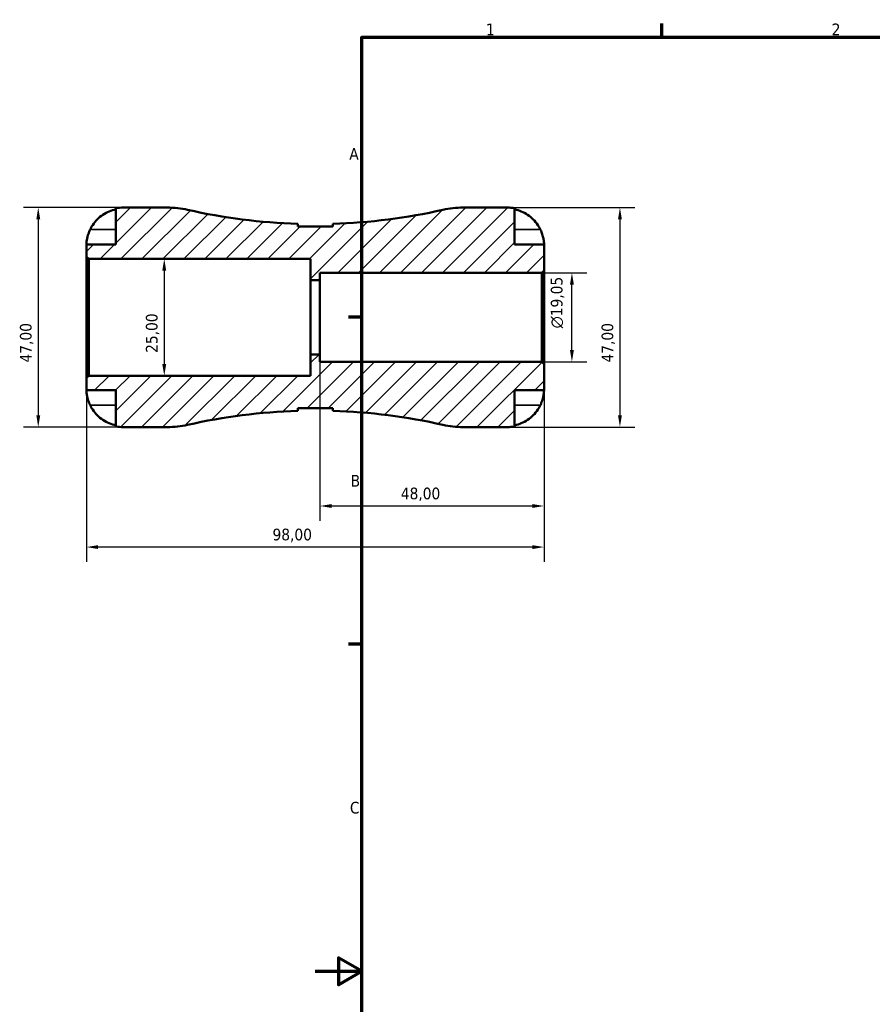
# Model space of a CAD drawing. Header units: millimetres. Extents: x -63 to 667, y 0 to 420.
# Tile 2 of 5: x -63 to 119, y 203 to 414. Entities that reach past the tile are written whole.
import ezdxf

# ---------------------------------------------------------------- set-up
doc = ezdxf.new("R2010")
doc.units = ezdxf.units.MM
for name, color, linetype, lineweight in [('Border (ISO)', 7, 'Continuous', 70), ('Dimension (ISO)', 7, 'Continuous', 25), ('Hatch (ISO)', 7, 'Continuous', 18), ('Visible (ISO)', 7, 'Continuous', 50), ('Visible Narrow (ISO)', 7, 'Continuous', 35)]:
    doc.layers.add(name, color=color, linetype=linetype, lineweight=lineweight)
doc.styles.add('Note Text (ISO)', font='tahoma.ttf')
doc.dimstyles.new('Default (ISO)', dxfattribs={"dimtxt": 2.5, "dimasz": 2.5, "dimexe": 3.175, "dimexo": 0, "dimgap": 0.762, "dimtad": 1, "dimrnd": 1e-08, "dimzin": 0, "dimtxsty": 'Note Text (ISO)', "dimcen": 0.09, "dimdle": 10, "dimclrd": 256, "dimclre": 256, "dimclrt": 232, "dimazin": 0, "dimtfac": 1.40208, "dimtmove": 0, "dimatfit": 3, "dimfxl": 1, "dimtolj": 1, "dimtzin": 0, "dimlwd": -1, "dimlwe": -1, "dimarcsym": 0})

# ---------------------------------------------------------------- blocks, each defined once
blk = doc.blocks.new('Borders Default Border')
at = {"layer": 'Border (ISO)'}
for p, q in [((74.25, 410), (74.25, 412.9)), ((10, 350), (7.1, 350)), ((10, 280), (7.1, 280))]:
    blk.add_line(p, q, dxfattribs=at)
at = {"layer": 'Border (ISO)', "flags": 128}
for points in [[(10, 10), (10, 410), (584, 410), (584, 10), (10, 10)], [(0, 210), (10, 210), (5, 212.89), (5, 207.11), (10, 210)]]:
    blk.add_lwpolyline(points, dxfattribs=at)
at = {"layer": 'Border (ISO)', "color": 232, "true_color": 0xca0064, "char_height": 2.5, "attachment_point": 7, "style": 'Note Text (ISO)'}
for s, insert in [('1', (36.56, 410.4)), ('2', (110.62, 410.4)), ('A', (7.29, 383.75)), ('B', (7.59, 313.75)), ('C', (7.43, 243.71))]:
    blk.add_mtext(s, dxfattribs=dict(at, insert=insert))
blk = doc.blocks.new('*D7')
at = {"layer": 'Defpoints', "color": 0, "transparency": 16777216}
for p in [(49, 340), (-49, 337.03), (-49, 300.81)]:
    blk.add_point(p, dxfattribs=at)
at = {"layer": 'Dimension (ISO)', "transparency": 16777216}
for p, q in [((49, 340), (49, 297.63)), ((-49, 337.03), (-49, 297.63)), ((46.5, 300.81), (-46.5, 300.81))]:
    blk.add_line(p, q, dxfattribs=at)
for points in [[(-46.5, 301.22), (-46.5, 300.39), (-49, 300.81)], [(46.5, 301.22), (46.5, 300.39), (49, 300.81)]]:
    blk.add_solid(points, dxfattribs=at)
at = {"layer": 'Dimension (ISO)', "color": 232, "true_color": 0xca0064, "transparency": 16777216, "insert": (-9.15, 304.75), "char_height": 2.5, "attachment_point": 1, "style": 'Note Text (ISO)'}
blk.add_mtext('\\A1;98,00', dxfattribs=at)
blk = doc.blocks.new('*D8')
at = {"layer": 'Defpoints', "color": 0, "transparency": 16777216}
for p in [(1, 342.06), (49, 340), (1, 309.6)]:
    blk.add_point(p, dxfattribs=at)
at = {"layer": 'Dimension (ISO)', "transparency": 16777216}
for p, q in [((1, 342.06), (1, 306.43)), ((49, 340), (49, 306.43)), ((46.5, 309.6), (3.5, 309.6))]:
    blk.add_line(p, q, dxfattribs=at)
for points in [[(3.5, 310.02), (3.5, 309.19), (1, 309.6)], [(46.5, 310.02), (46.5, 309.19), (49, 309.6)]]:
    blk.add_solid(points, dxfattribs=at)
at = {"layer": 'Dimension (ISO)', "color": 232, "true_color": 0xca0064, "transparency": 16777216, "insert": (18.33, 313.54), "char_height": 2.5, "attachment_point": 1, "style": 'Note Text (ISO)'}
blk.add_mtext('\\A1;48,00', dxfattribs=at)
blk = doc.blocks.new('*D9')
at = {"layer": 'Defpoints', "color": 0, "transparency": 16777216}
for p in [(41.12, 373.5), (41.12, 326.5), (65.26, 326.5)]:
    blk.add_point(p, dxfattribs=at)
at = {"layer": 'Dimension (ISO)', "transparency": 16777216}
for p, q in [((41.12, 373.5), (68.43, 373.5)), ((65.26, 371), (65.26, 329)), ((41.12, 326.5), (68.43, 326.5))]:
    blk.add_line(p, q, dxfattribs=at)
for points in [[(64.84, 371), (65.67, 371), (65.26, 373.5)], [(64.84, 329), (65.67, 329), (65.26, 326.5)]]:
    blk.add_solid(points, dxfattribs=at)
at = {"layer": 'Dimension (ISO)', "color": 232, "true_color": 0xca0064, "transparency": 16777216, "insert": (61.32, 340.33), "char_height": 2.5, "attachment_point": 1, "rotation": 90, "style": 'Note Text (ISO)'}
blk.add_mtext('\\A1;47,00', dxfattribs=at)
blk = doc.blocks.new('*D10')
at = {"layer": 'Defpoints', "color": 0, "transparency": 16777216}
for p in [(48.53, 359.52), (54.97, 359.52), (48.53, 340.48)]:
    blk.add_point(p, dxfattribs=at)
at = {"layer": 'Dimension (ISO)', "transparency": 16777216}
for p, q in [((48.53, 359.52), (58.15, 359.52)), ((54.97, 342.98), (54.97, 357.02)), ((48.53, 340.48), (58.15, 340.48))]:
    blk.add_line(p, q, dxfattribs=at)
for points in [[(54.56, 357.02), (55.39, 357.02), (54.97, 359.52)], [(54.56, 342.98), (55.39, 342.98), (54.97, 340.48)]]:
    blk.add_solid(points, dxfattribs=at)
at = {"layer": 'Dimension (ISO)', "color": 232, "true_color": 0xca0064, "transparency": 16777216, "insert": (50.45, 347.64), "char_height": 2.5, "attachment_point": 1, "rotation": 90, "style": 'Note Text (ISO)'}
blk.add_mtext('\\A1;\\fAIGDT|b0|i0;\\H2.5000;\\ln\\fTahoma|b0|i0;\\H2.5000;19,05', dxfattribs=at)
blk = doc.blocks.new('*D11')
at = {"layer": 'Defpoints', "color": 0, "transparency": 16777216}
for p in [(-41.12, 373.5), (-59.33, 326.5), (-41.12, 326.5)]:
    blk.add_point(p, dxfattribs=at)
at = {"layer": 'Dimension (ISO)', "transparency": 16777216}
for p, q in [((-41.12, 373.5), (-62.5, 373.5)), ((-59.33, 371), (-59.33, 329)), ((-41.12, 326.5), (-62.5, 326.5))]:
    blk.add_line(p, q, dxfattribs=at)
for points in [[(-59.74, 371), (-58.91, 371), (-59.33, 373.5)], [(-59.74, 329), (-58.91, 329), (-59.33, 326.5)]]:
    blk.add_solid(points, dxfattribs=at)
at = {"layer": 'Dimension (ISO)', "color": 232, "true_color": 0xca0064, "transparency": 16777216, "insert": (-63.26, 340.33), "char_height": 2.5, "attachment_point": 1, "rotation": 90, "style": 'Note Text (ISO)'}
blk.add_mtext('\\A1;47,00', dxfattribs=at)
blk = doc.blocks.new('*D12')
at = {"layer": 'Defpoints', "color": 0, "transparency": 16777216}
for p in [(-32.34, 362.5), (-32.34, 337.5), (-32.34, 337.5)]:
    blk.add_point(p, dxfattribs=at)
at = {"layer": 'Dimension (ISO)', "transparency": 16777216}
blk.add_line((-32.34, 360), (-32.34, 340), dxfattribs=at)
for points in [[(-32.76, 360), (-31.92, 360), (-32.34, 362.5)], [(-32.76, 340), (-31.92, 340), (-32.34, 337.5)]]:
    blk.add_solid(points, dxfattribs=at)
at = {"layer": 'Dimension (ISO)', "color": 232, "true_color": 0xca0064, "transparency": 16777216, "insert": (-36.28, 342.39), "char_height": 2.5, "attachment_point": 1, "rotation": 90, "style": 'Note Text (ISO)'}
blk.add_mtext('\\A1;25,00', dxfattribs=at)

msp = doc.modelspace()

# ---------------------------------------------------------------- hatches: boundary and pattern name
at = {"layer": 'Hatch (ISO)'}
h = msp.add_hatch(dxfattribs=at)
h.set_pattern_fill('ANSI31', color=256, scale=25.4, style=0)
h.set_pattern_definition([(45, (0, 0), (-2.245064, 2.245064), [])])
edge = h.paths.add_edge_path()
edge.add_ellipse((-31.663, 346.1), major_axis=(0, -19.6), ratio=1, start_angle=0, end_angle=12.70505)
edge.add_ellipse((0, 205.658), major_axis=(-27.352, 121.322), ratio=1, start_angle=349.02284, end_angle=360, ccw=False)
edge.add_line((-3.75, 329.968), (-3.75, 330.538))
edge.add_line((-3.75, 330.538), (3.75, 330.538))
edge.add_line((3.75, 330.538), (3.75, 329.968))
edge.add_ellipse((0, 205.658), major_axis=(3.75, 124.31), ratio=1, start_angle=349.02284, end_angle=360, ccw=False)
edge.add_ellipse((31.663, 346.1), major_axis=(-4.311, -19.12), ratio=1, start_angle=0, end_angle=12.70505)
edge.add_line((31.663, 326.5), (41.125, 326.5))
edge.add_ellipse((41.125, 334.375), major_axis=(0, -7.875), ratio=1, start_angle=0, end_angle=11.53696)
edge.add_line((42.7, 326.659), (42.7, 334.375))
edge.add_line((42.7, 334.375), (49, 334.375))
edge.add_line((49, 334.375), (49, 340.005))
edge.add_line((49, 340.005), (48.53, 340.475))
edge.add_line((48.53, 340.475), (1, 340.475))
edge.add_line((1, 340.475), (1, 342.062))
edge.add_line((1, 342.063), (-1, 342.063))
edge.add_line((-1, 342.063), (-1, 337.5))
edge.add_line((-1, 337.5), (-48.53, 337.5))
edge.add_line((-48.53, 337.5), (-49, 337.03))
edge.add_line((-49, 337.03), (-49, 334.375))
edge.add_line((-49, 334.375), (-42.7, 334.375))
edge.add_line((-42.7, 334.375), (-42.7, 326.659))
edge.add_ellipse((-41.125, 334.375), major_axis=(-1.575, -7.716), ratio=1, start_angle=0, end_angle=11.53696)
edge.add_line((-41.125, 326.5), (-31.663, 326.5))
edge = h.paths.add_edge_path()
edge.add_line((3.75, 369.462), (-3.75, 369.462))
edge.add_line((-3.75, 369.462), (-3.75, 370.032))
edge.add_ellipse((0, 494.342), major_axis=(-3.75, -124.31), ratio=1, start_angle=349.02284, end_angle=360, ccw=False)
edge.add_ellipse((-31.663, 353.9), major_axis=(4.311, 19.12), ratio=1, start_angle=0, end_angle=12.70505)
edge.add_line((-31.663, 373.5), (-41.125, 373.5))
edge.add_ellipse((-41.125, 365.625), major_axis=(0, 7.875), ratio=1, start_angle=0, end_angle=11.53696)
edge.add_line((-42.7, 373.341), (-42.7, 365.625))
edge.add_line((-42.7, 365.625), (-49, 365.625))
edge.add_line((-49, 365.625), (-49, 362.97))
edge.add_line((-49, 362.97), (-48.53, 362.5))
edge.add_line((-48.53, 362.5), (-1, 362.5))
edge.add_line((-1, 362.5), (-1, 357.938))
edge.add_line((-1, 357.937), (1, 357.937))
edge.add_line((1, 357.937), (1, 359.525))
edge.add_line((1, 359.525), (48.53, 359.525))
edge.add_line((48.53, 359.525), (49, 359.995))
edge.add_line((49, 359.995), (49, 365.625))
edge.add_line((49, 365.625), (42.7, 365.625))
edge.add_line((42.7, 365.625), (42.7, 373.341))
edge.add_ellipse((41.125, 365.625), major_axis=(1.575, 7.716), ratio=1, start_angle=0, end_angle=11.53696)
edge.add_line((41.125, 373.5), (31.663, 373.5))
edge.add_ellipse((31.663, 353.9), major_axis=(0, 19.6), ratio=1, start_angle=0, end_angle=12.70505)
edge.add_ellipse((0, 494.342), major_axis=(27.352, -121.322), ratio=1, start_angle=349.02284, end_angle=360, ccw=False)
edge.add_line((3.75, 370.032), (3.75, 369.462))

# ---------------------------------------------------------------- linework, layer by layer
at = {"layer": 'Visible (ISO)'}
for p, q in [((-42.7, 373.341), (-42.7, 365.625)), ((-31.663, 373.5), (-41.125, 373.5)), ((41.125, 373.5), (31.663, 373.5)), ((42.7, 365.625), (42.7, 373.341)), ((-3.75, 369.462), (-3.75, 370.032)), ((3.75, 369.462), (-3.75, 369.462)), ((3.75, 370.032), (3.75, 369.462)), ((-42.7, 365.625), (-49, 365.625)), ((-49, 365.625), (-49, 362.97)), ((49, 365.625), (42.7, 365.625)), ((49, 359.995), (49, 365.625)), ((-49, 362.97), (-48.53, 362.5)), ((-49, 362.97), (-49, 337.03)), ((-48.53, 362.5), (-1, 362.5)), ((-48.53, 337.5), (-48.53, 362.5)), ((-1, 362.5), (-1, 357.937)), ((1, 357.937), (1, 359.525)), ((1, 359.525), (48.53, 359.525)), ((48.53, 359.525), (49, 359.995)), ((48.53, 359.525), (48.53, 340.475)), ((49, 340.005), (49, 359.995)), ((-1, 357.937), (1, 357.937)), ((-1, 342.063), (-1, 357.937)), ((1, 342.063), (1, 357.937)), ((1, 342.063), (-1, 342.063)), ((-1, 342.063), (-1, 337.5)), ((1, 340.475), (1, 342.063)), ((48.53, 340.475), (1, 340.475)), ((49, 340.005), (48.53, 340.475)), ((49, 334.375), (49, 340.005)), ((-48.53, 337.5), (-49, 337.03)), ((-1, 337.5), (-48.53, 337.5)), ((-49, 337.03), (-49, 334.375)), ((-49, 334.375), (-42.7, 334.375)), ((-42.7, 334.375), (-42.7, 326.659)), ((42.7, 326.659), (42.7, 334.375)), ((42.7, 334.375), (49, 334.375)), ((-3.75, 329.968), (-3.75, 330.538)), ((-3.75, 330.538), (3.75, 330.538)), ((3.75, 330.538), (3.75, 329.968)), ((-41.125, 326.5), (-31.663, 326.5)), ((31.663, 326.5), (41.125, 326.5))]:
    msp.add_line(p, q, dxfattribs=at)
for centre, radius, start, end in [((-41.125, 365.625), 7.875, 90, 101.53696), ((-31.663, 353.9), 19.6, 77.29495, 90), ((31.663, 353.9), 19.6, 90, 102.70505), ((41.125, 365.625), 7.875, 78.46304, 90), ((0, 494.342), 124.367, 257.29495, 268.27211), ((0, 494.342), 124.367, 271.72789, 282.70505), ((0, 205.658), 124.367, 91.72789, 102.70505), ((0, 205.658), 124.367, 77.29495, 88.27211), ((-31.663, 346.1), 19.6, 270, 282.70505), ((31.663, 346.1), 19.6, 257.29495, 270), ((-41.125, 334.375), 7.875, 258.46304, 270), ((41.125, 334.375), 7.875, 270, 281.53696)]:
    msp.add_arc(centre, radius, start, end, dxfattribs=at)
for points, knots in [([(-48.222, 368.775), (-48.064, 369.108), (-47.875, 369.445), (-47.367, 370.211), (-47.024, 370.625), (-46.336, 371.318), (-45.927, 371.661), (-45.047, 372.253), (-44.575, 372.501), (-43.692, 372.869), (-43.202, 373.024), (-42.7, 373.127)], [3.8924012, 3.8924012, 3.8924012, 3.8924012, 3.99831706, 3.99831706, 4.14542528, 4.14542528, 4.29132202, 4.29132202, 4.43721877, 4.43721877, 4.57825378, 4.57825378, 4.57825378, 4.57825378]), ([(42.7, 373.127), (43.202, 373.024), (43.692, 372.869), (44.575, 372.501), (45.047, 372.253), (45.927, 371.661), (46.336, 371.318), (47.024, 370.625), (47.367, 370.211), (47.875, 369.445), (48.064, 369.108), (48.222, 368.775)], [0.14941001, 0.14941001, 0.14941001, 0.14941001, 0.29044502, 0.29044502, 0.43634177, 0.43634177, 0.58223851, 0.58223851, 0.72934673, 0.72934673, 0.83526259, 0.83526259, 0.83526259, 0.83526259]), ([(-49, 365.625), (-49, 365.625), (-49, 365.648), (-48.999, 365.742), (-48.998, 365.816), (-48.984, 366.086), (-48.964, 366.328), (-48.879, 366.839), (-48.829, 367.076), (-48.71, 367.513), (-48.652, 367.704), (-48.515, 368.093), (-48.438, 368.291), (-48.311, 368.584), (-48.267, 368.68), (-48.222, 368.775)], [-2.17667965, -2.17667965, -2.17667965, -2.17667965, -2.11086653, -2.11086653, -2.04055216, -2.04055216, -1.91738302, -1.91738302, -1.82942275, -1.82942275, -1.76558177, -1.76558177, -1.70117883, -1.70117883, -1.66961913, -1.66961913, -1.66961913, -1.66961913]), ([(48.222, 368.775), (48.228, 368.763), (48.234, 368.75), (48.319, 368.569), (48.393, 368.398), (48.52, 368.078), (48.574, 367.93), (48.682, 367.607), (48.733, 367.434), (48.851, 366.983), (48.901, 366.722), (48.973, 366.229), (48.988, 366.016), (49.002, 365.708), (49, 365.625), (49, 365.625)], [-0.51072287, -0.51072287, -0.51072287, -0.51072287, -0.50653573, -0.50653573, -0.4498196, -0.4498196, -0.40070764, -0.40070764, -0.34173664, -0.34173664, -0.24159774, -0.24159774, -0.12498377, -0.12498377, 0, 0, 0, 0]), ([(-48.222, 331.225), (-48.284, 331.356), (-48.343, 331.488), (-48.479, 331.814), (-48.552, 332.006), (-48.683, 332.395), (-48.74, 332.59), (-48.855, 333.039), (-48.901, 333.281), (-48.973, 333.765), (-48.988, 333.982), (-49.002, 334.292), (-49, 334.375), (-49, 334.375)], [-0.50816407, -0.50816407, -0.50816407, -0.50816407, -0.46460526, -0.46460526, -0.40154747, -0.40154747, -0.3356183, -0.3356183, -0.24286964, -0.24286964, -0.12490659, -0.12490659, 0, 0, 0, 0]), ([(49, 334.375), (49, 334.375), (49, 334.352), (48.999, 334.258), (48.998, 334.184), (48.984, 333.914), (48.964, 333.672), (48.879, 333.161), (48.829, 332.924), (48.71, 332.487), (48.652, 332.296), (48.515, 331.907), (48.438, 331.709), (48.311, 331.416), (48.267, 331.32), (48.222, 331.225)], [-2.17667965, -2.17667965, -2.17667965, -2.17667965, -2.11086653, -2.11086653, -2.04055216, -2.04055216, -1.91738302, -1.91738302, -1.82942275, -1.82942275, -1.76558177, -1.76558177, -1.70117883, -1.70117883, -1.66961913, -1.66961913, -1.66961913, -1.66961913]), ([(-42.7, 326.873), (-43.202, 326.976), (-43.692, 327.131), (-44.575, 327.499), (-45.047, 327.747), (-45.927, 328.339), (-46.336, 328.682), (-47.024, 329.375), (-47.367, 329.789), (-47.875, 330.555), (-48.064, 330.892), (-48.222, 331.225)], [0.14941001, 0.14941001, 0.14941001, 0.14941001, 0.29044502, 0.29044502, 0.43634177, 0.43634177, 0.58223851, 0.58223851, 0.72934673, 0.72934673, 0.83526259, 0.83526259, 0.83526259, 0.83526259]), ([(48.222, 331.225), (48.064, 330.892), (47.875, 330.555), (47.367, 329.789), (47.024, 329.375), (46.336, 328.682), (45.927, 328.339), (45.047, 327.747), (44.575, 327.499), (43.692, 327.131), (43.202, 326.976), (42.7, 326.873)], [3.89239507, 3.89239507, 3.89239507, 3.89239507, 3.99831093, 3.99831093, 4.14541915, 4.14541915, 4.2913159, 4.2913159, 4.43721264, 4.43721264, 4.57824766, 4.57824766, 4.57824766, 4.57824766])]:
    msp.add_open_spline(points, degree=3, knots=knots, dxfattribs=at)
at = {"layer": 'Visible Narrow (ISO)'}
for p, q in [((-47.946, 368.775), (-42.976, 368.775)), ((47.946, 368.775), (42.976, 368.775)), ((-47.946, 331.225), (-42.976, 331.225)), ((47.946, 331.225), (42.976, 331.225))]:
    msp.add_line(p, q, dxfattribs=at)

# ---------------------------------------------------------------- block references
msp.add_blockref('Borders Default Border', (0, 0))

# ---------------------------------------------------------------- dimensions: what is measured, and where the dimension line sits
at = {"layer": 'Dimension (ISO)'}
for base, p1, p2, angle, override, picture, middle in [((-59.328, 326.5), (-41.125, 373.5), (-41.125, 326.5), 90, {"dimdec": 2, "dimtp": 0, "dimtm": 0, "dimtdec": 2, "dimtofl": 0, "dimatfit": 1}, '*D11', (-59.328, 344.5)), ((65.256, 326.5), (41.125, 373.5), (41.125, 326.5), 90, {"dimdec": 2, "dimtp": 0, "dimtm": 0, "dimtdec": 2, "dimtofl": 0, "dimatfit": 1}, '*D9', (65.256, 344.5)), ((-32.341, 337.5), (-32.341, 362.5), (-32.341, 337.5), 270, {"dimdec": 2, "dimse1": 1, "dimse2": 1, "dimtp": 0, "dimtm": 0, "dimtdec": 2, "dimtofl": 0, "dimatfit": 1}, '*D12', (-32.341, 346.5)), ((1, 309.602), (49, 340.005), (1, 342.063), 180, {"dimdec": 2, "dimtp": 0, "dimtm": 0, "dimtdec": 2, "dimtofl": 0, "dimatfit": 1}, '*D8', (22.5, 309.602)), ((-49, 300.807), (49, 340.005), (-49, 337.03), 180, {"dimdec": 2, "dimtp": 0, "dimtm": 0, "dimtdec": 2, "dimtofl": 0, "dimatfit": 1}, '*D7', (-5, 300.807))]:
    dim = msp.add_linear_dim(base=base, p1=p1, p2=p2, angle=angle, dimstyle='Default (ISO)', override=override, dxfattribs=at)
    dim.commit()
    dim.dimension.update_dxf_attribs({"geometry": picture, "text_midpoint": middle, "dimtype": 160})
dim = msp.add_linear_dim(base=(54.974, 359.525), p1=(48.53, 340.475), p2=(48.53, 359.525), angle=90, text='\\fAIGDT|b0|i0;\\H2.5000;\\ln\\fTahoma|b0|i0;\\H2.5000;<>', dimstyle='Default (ISO)', override={"dimdec": 2, "dimtp": 0, "dimtm": 0, "dimtdec": 2, "dimtofl": 0, "dimatfit": 1}, dxfattribs=at)
dim.commit()
dim.dimension.update_dxf_attribs({"geometry": '*D10', "text_midpoint": (54.974, 353.175), "dimtype": 160})

doc.saveas('drawing.dxf')
